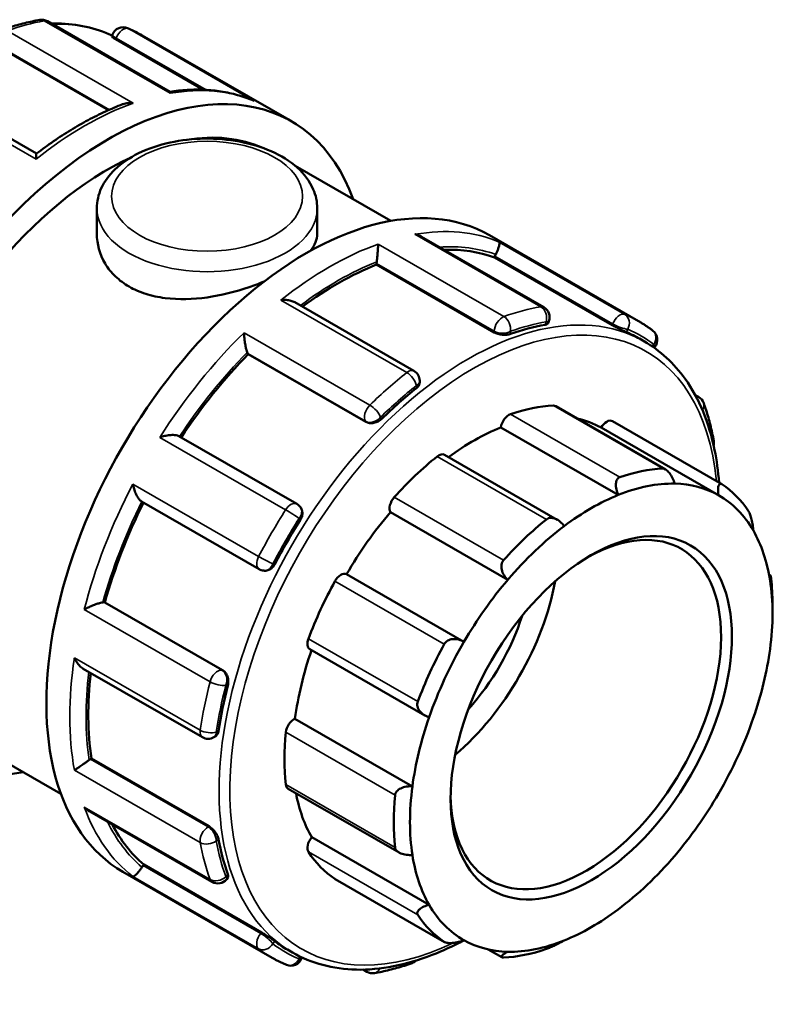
# Model space of a CAD drawing. Header units: millimetres. Extents: x 0 to 901, y -367 to 718.
# Tile 11 of 11: x 755 to 853, y 589 to 718. Entities that reach past the tile are written whole.
import ezdxf

# ---------------------------------------------------------------- set-up
doc = ezdxf.new("R2010")
doc.units = ezdxf.units.MM
doc.layers.add('Visible (ANSI)', color=7, linetype='Continuous', lineweight=50)
doc.layers.add('Visible Narrow (ANSI)', color=7, linetype='Continuous', lineweight=35)

msp = doc.modelspace()

# ---------------------------------------------------------------- linework, layer by layer
at = {"layer": 'Visible (ANSI)'}
for p, q in [((774.518, 708.196), (758.531, 717.403)), ((766.945, 715.426), (767.039, 715.668)), ((770.914, 715.569), (790.416, 704.338)), ((767.461, 715.06), (778.924, 708.459)), ((752.051, 714.115), (766.508, 705.789)), ((757.121, 700.112), (741.557, 709.075)), ((790.908, 698.516), (803.419, 691.311)), ((765.002, 692.963), (765.002, 689.614)), ((793.802, 692.963), (793.802, 689.614)), ((823.415, 680.038), (807.428, 689.245)), ((816.296, 689.435), (835.798, 678.205)), ((816.965, 686.552), (817.024, 686.703)), ((832.345, 677.696), (816.965, 686.552)), ((801.556, 685.607), (801.556, 685.742)), ((816.935, 676.75), (801.556, 685.607)), ((806.441, 671.711), (790.869, 680.678)), ((823.971, 677.954), (824.065, 678.196)), ((835.9, 675.93), (836.551, 675.555)), ((837.829, 674.737), (837.91, 674.838)), ((784.782, 673.905), (784.724, 673.989)), ((800.162, 665.049), (784.782, 673.905)), ((807.192, 670.217), (807.192, 670.411)), ((843.192, 668.559), (843.641, 668.301)), ((839.311, 658.84), (824.966, 667.101)), ((833.142, 655.497), (817.798, 664.333)), ((846.235, 655.462), (830.89, 664.298)), ((832.377, 665.143), (846.662, 656.917)), ((791.115, 654.325), (775.731, 663.185)), ((825.166, 652.263), (810.431, 660.749)), ((770.815, 654.663), (786.199, 645.804)), ((791.658, 653.796), (791.595, 653.887)), ((818.699, 644.411), (803.355, 653.247)), ((786.811, 645.61), (786.92, 645.6)), ((812.979, 636.311), (797.635, 645.147)), ((852.843, 645.084), (853.033, 644.975)), ((765.947, 641.466), (766.048, 641.456)), ((781.427, 632.6), (766.048, 641.456)), ((853.295, 640.021), (853.295, 641.243)), ((792.826, 635.343), (807.861, 626.685)), ((763.226, 632.787), (778.796, 623.821)), ((806.238, 617.403), (790.894, 626.24)), ((744.904, 625.306), (760.302, 616.439)), ((780.293, 623.821), (780.46, 623.917)), ((764.165, 620.979), (764.281, 621.046)), ((779.661, 612.189), (764.281, 621.046)), ((789.995, 617.106), (804.498, 608.754)), ((764.064, 614.121), (780.047, 604.917)), ((808.423, 601.925), (793.079, 610.761)), ((768.389, 606.243), (787.891, 595.013)), ((771.038, 607.053), (771.139, 607.178)), ((786.518, 598.322), (771.139, 607.178)), ((781.965, 605.276), (782.128, 605.479)), ((796.148, 605.289), (810.432, 597.064)), ((789.909, 596.066), (790.56, 595.691)), ((817.904, 595.071), (816.121, 596.098)), ((791.765, 594.913), (791.814, 595.04)), ((800.273, 593.179), (799.794, 593.455))]:
    msp.add_line(p, q, dxfattribs=at)
for centre, start, end in [((757.782, 716.103), 60.06401, 99.80721), ((768.438, 715.126), 67.14228, 158.80211), ((822.666, 678.739), 338.80211, 60.06401), ((836.741, 675.778), 321.19183, 52.60651), ((805.692, 670.411), 0, 60.06401), ((842.893, 667.001), 20.04243, 60.06401), ((844.144, 662.322), 346.37725, 10.3147), ((790.367, 653.026), 35.02709, 60.06401), ((786.948, 647.104), 240.06401, 264.76275), ((779.544, 625.121), 240.06401, 299.93599), ((780.796, 606.216), 240.06401, 321.19183), ((790.367, 595.455), 247.14228, 338.80211), ((805.692, 595.721), 289.57816, 314.20504), ((801.022, 594.479), 240.06401, 279.80721)]:
    msp.add_arc(centre, 1.5, start, end, dxfattribs=at)
for centre, major_axis, start_param, end_param in [((766.462, 662.742), (23.954, 41.596), 5.8321585, 9.8758048), ((766.462, 662.742), (21.558, 37.436), 0.0596429, 0.4413887), ((766.462, 662.742), (-21.558, -37.436), 3.8266153, 6.2831853), ((792.342, 647.839), (23.954, 41.596), 0, 3.1415927), ((796.465, 645.465), (22.995, 39.932), 0.1029728, 0.3421034), ((802.616, 686.352), (-0.749, -1.3), 5.3237773, 5.4958534), ((817.942, 686.618), (-0.749, -1.3), 4.8001785, 4.9722547), ((796.465, 645.465), (22.995, 39.932), 0.6265716, 0.9252776), ((812.905, 635.998), (-22.995, -39.932), 3.5914005, 3.735115), ((812.905, 635.998), (22.995, 39.932), 0, 0.0699235), ((796.465, 645.465), (22.995, 39.932), 1.1501704, 1.4618859), ((785.642, 675.131), (-0.749, -1.3), 5.847376, 6.0194522), ((812.905, 635.998), (-22.995, -39.932), 4.1149993, 4.2587137), ((814.263, 635.216), (17.466, 30.33), 0.3497393, 0.5888711), ((824.218, 665.801), (0.749, 1.3), 0, 0.3497393), ((818.843, 664.725), (0.749, 1.3), 0.5888711, 2.1820573), ((814.263, 635.216), (16.718, 29.031), 0.0053324, 0.1777829), ((831.629, 663.843), (0.749, 1.3), 0, 1.5537388), ((814.263, 635.216), (-16.718, -29.031), 3.7752436, 4.0646178), ((814.263, 635.216), (-17.466, -30.33), 4.1196505, 4.3587823), ((809.682, 659.449), (0.749, 1.3), 0, 0.9780578), ((828.546, 626.991), (17.466, 30.33), 0.3497393, 0.5888711), ((829.607, 626.38), (16.718, 29.031), 0.3049594, 0.6336509), ((829.607, 626.38), (16.718, 29.031), 0.0053324, 0.3049594), ((828.546, 626.991), (17.466, 30.33), 6.0046061, 6.2437379), ((804.307, 654.335), (-0.749, -1.3), 4.3587823, 5.9519685), ((829.607, 626.38), (16.718, 29.031), 0.6336509, 0.933278), ((829.607, 626.38), (16.718, 29.031), 5.9598262, 6.2885177), ((796.465, 645.465), (22.995, 39.932), 1.6757923, 1.9875549), ((814.263, 635.216), (-16.718, -29.031), 4.4035621, 4.7031891), ((828.9, 626.787), (12.476, 21.665), 2.3739895, 7.0507885), ((812.905, 635.998), (-22.995, -39.932), 4.638598, 4.7823125), ((828.546, 626.991), (-17.466, -30.33), 4.1196505, 4.3587823), ((829.607, 626.38), (16.718, 29.031), 0.933278, 1.2619695), ((829.607, 626.38), (16.718, 29.031), 5.6601992, 5.9598262), ((796.896, 643.842), (0.749, 1.3), 0.0131901, 1.6063764), ((814.263, 635.216), (-17.466, -30.33), 4.747969, 4.9871008), ((807.686, 639.003), (12.476, 21.665), 4.161025, 5.263753), ((829.607, 626.38), (16.718, 29.031), 1.2619695, 1.5615965), ((829.607, 626.38), (-16.718, -29.031), 2.189915, 2.5186065), ((828.546, 626.991), (17.466, 30.33), 5.4958534, 5.6154193), ((765.416, 640.098), (0.749, 1.3), 0.2598657, 0.4319418), ((807.686, 639.003), (9.981, 17.332), 4.3532789, 5.0714991), ((793.574, 636.643), (-0.749, -1.3), 4.9871008, 6.2831853), ((828.546, 626.991), (-17.466, -30.33), 4.747969, 4.9871008), ((829.607, 626.38), (16.718, 29.031), 1.5615965, 1.890288), ((814.263, 635.216), (-16.718, -29.031), 5.0339476, 5.3315077), ((829.607, 626.38), (-16.718, -29.031), 1.890288, 2.189915), ((796.465, 645.465), (22.995, 39.932), 2.2122811, 2.5111537), ((812.905, 635.998), (-22.995, -39.932), 5.1621968, 5.3059113), ((790.744, 624.939), (0.749, 1.3), 0.6415086, 2.2346949), ((829.607, 626.38), (16.718, 29.031), 1.890288, 2.189915), ((829.607, 626.38), (-16.718, -29.031), 1.5615965, 1.890288), ((814.263, 635.216), (-17.466, -30.33), 5.3762875, 5.6154193), ((764.165, 619.752), (-0.749, -1.3), 3.9250571, 4.0971333), ((790.744, 618.406), (-0.749, -1.3), 5.6154193, 6.2831853), ((814.263, 635.216), (-16.718, -29.031), 5.6914664, 5.9598262), ((829.607, 626.38), (16.718, 29.031), 2.189915, 2.5186065), ((829.607, 626.38), (-16.718, -29.031), 1.2619695, 1.5615965), ((828.546, 626.991), (-17.466, -30.33), 5.3762875, 5.6154193), ((796.465, 645.465), (-22.995, -39.932), 5.9360572, 6.1763451), ((812.905, 635.998), (-22.995, -39.932), 5.6857956, 5.8295101), ((793.574, 609.962), (-0.749, -1.3), 4.4114198, 6.0046061), ((814.263, 635.216), (-17.466, -30.33), 6.0046061, 6.2437379), ((829.607, 626.38), (-16.718, -29.031), 5.6601992, 5.9598262), ((829.607, 626.38), (-16.718, -29.031), 0.933278, 1.2619695), ((771.568, 606.296), (-0.749, -1.3), 4.4486559, 4.620732), ((796.896, 606.589), (-0.749, -1.3), 6.2437379, 6.2831853), ((829.607, 626.38), (-16.718, -29.031), 5.9598262, 6.2885177), ((829.607, 626.38), (-16.718, -29.031), 0.6336509, 0.933278), ((828.546, 626.991), (-17.466, -30.33), 6.0046061, 6.2437379), ((812.905, 635.998), (-22.995, -39.932), 6.2093944, 6.2831853), ((829.607, 626.38), (-16.718, -29.031), 0.0053324, 0.3049594), ((829.607, 626.38), (-16.718, -29.031), 0.3049594, 0.6336509), ((828.546, 626.991), (-17.466, -30.33), 0.3497393, 0.5888711)]:
    msp.add_ellipse(centre, major_axis=major_axis, ratio=0.5780931, start_param=start_param, end_param=end_param, dxfattribs=at)
msp.add_ellipse((829.607, 626.38), major_axis=(-12.975, -22.531), ratio=0.5780931, dxfattribs=at)
for points, knots in [([(757.527, 717.581), (757.204, 717.525), (756.88, 717.463), (756.229, 717.326), (755.903, 717.251), (755.249, 717.089), (754.921, 717.002), (754.263, 716.815), (753.933, 716.715), (753.272, 716.503), (752.941, 716.391), (752.609, 716.273)], [5.94779243, 5.94779243, 5.94779243, 5.94779243, 5.97722982, 5.97722982, 6.00666722, 6.00666722, 6.03610462, 6.03610462, 6.06554201, 6.06554201, 6.09497941, 6.09497941, 6.09497941, 6.09497941]), ([(766.99, 715.541), (764.834, 716.542), (762.435, 717.074), (759.601, 717.133), (759.306, 717.133), (759.01, 717.127)], [5.55055544, 5.55055544, 5.55055544, 5.55055544, 5.80660273, 5.80660273, 5.8360661, 5.8360661, 5.8360661, 5.8360661]), ([(770.914, 715.569), (770.792, 715.639), (770.669, 715.708), (770.421, 715.842), (770.297, 715.908), (770.046, 716.037), (769.919, 716.099), (769.665, 716.221), (769.537, 716.281), (769.28, 716.397), (769.151, 716.453), (769.02, 716.508)], [5.499720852, 5.499720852, 5.499720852, 5.499720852, 5.514052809, 5.514052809, 5.528384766, 5.528384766, 5.542716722, 5.542716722, 5.557048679, 5.557048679, 5.571380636, 5.571380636, 5.571380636, 5.571380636]), ([(767.461, 715.06), (767.328, 715.137), (767.207, 715.211), (767.031, 715.33), (766.976, 715.375), (766.946, 715.412), (766.943, 715.42), (766.945, 715.426)], [0, 0, 0, 0, 0.05643998, 0.05643998, 0.11287995, 0.11287995, 0.13591311, 0.13591311, 0.13591311, 0.13591311]), ([(785.369, 707.079), (784.719, 707.349), (784.049, 707.58), (782.678, 707.964), (781.975, 708.116), (780.543, 708.343), (779.813, 708.417), (778.329, 708.487), (777.576, 708.483), (776.054, 708.399), (775.285, 708.319), (774.509, 708.201)], [5.57472023, 5.57472023, 5.57472023, 5.57472023, 5.6460975, 5.6460975, 5.71747476, 5.71747476, 5.78885203, 5.78885203, 5.8602293, 5.8602293, 5.93128786, 5.93128786, 5.93128786, 5.93128786]), ([(774.572, 707.995), (774.572, 707.995), (774.572, 707.996), (774.567, 708.079), (774.556, 708.137), (774.534, 708.183), (774.526, 708.192), (774.518, 708.196)], [-0.000780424, -0.000780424, -0.000780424, -0.000780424, 0, 0, 0.066649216, 0.066649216, 0.091954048, 0.091954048, 0.091954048, 0.091954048]), ([(768.368, 706.556), (767.618, 706.271), (766.865, 705.955), (765.358, 705.265), (764.603, 704.89), (763.095, 704.083), (762.341, 703.651), (760.838, 702.731), (760.088, 702.243), (758.595, 701.214), (757.852, 700.673), (757.114, 700.106)], [6.11510618, 6.11510618, 6.11510618, 6.11510618, 6.1815524, 6.1815524, 6.24799862, 6.24799862, 6.31444484, 6.31444484, 6.38089106, 6.38089106, 6.44733728, 6.44733728, 6.44733728, 6.44733728]), ([(768.368, 706.556), (768.392, 706.565), (768.415, 706.573), (768.639, 706.65), (768.852, 706.694), (769.29, 706.738), (769.519, 706.737), (769.745, 706.712), (769.748, 706.712), (769.751, 706.712)], [0.14755347, 0.14755347, 0.14755347, 0.14755347, 0.1550713, 0.1550713, 0.21901316, 0.21901316, 0.28616153, 0.28616153, 0.28693449, 0.28693449, 0.28693449, 0.28693449]), ([(785.369, 707.079), (785.435, 707.052), (785.5, 707.022), (785.566, 706.989), (785.568, 706.987), (785.571, 706.986)], [0.264668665, 0.264668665, 0.264668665, 0.264668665, 0.286161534, 0.286161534, 0.286934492, 0.286934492, 0.286934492, 0.286934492]), ([(765.002, 692.963), (765.002, 693.864), (765.208, 694.76), (765.996, 696.489), (766.606, 697.308), (768.222, 698.867), (769.278, 699.576), (771.709, 700.769), (773.098, 701.238), (776.024, 701.877), (777.559, 702.048), (780.63, 702.088), (782.166, 701.958), (785.109, 701.404), (786.515, 700.979), (789.073, 699.847), (790.223, 699.137), (792.091, 697.466), (792.827, 696.509), (793.62, 694.654), (793.802, 693.81), (793.802, 692.963)], [2.3561945, 2.3561945, 2.3561945, 2.3561945, 2.6128927, 2.6128927, 2.8944223, 2.8944223, 3.2214898, 3.2214898, 3.5644956, 3.5644956, 3.9047069, 3.9047069, 4.2428457, 4.2428457, 4.5825846, 4.5825846, 4.9255879, 4.9255879, 5.2562887, 5.2562887, 5.4977871, 5.4977871, 5.4977871, 5.4977871]), ([(757.05, 699.398), (757.05, 699.4), (757.05, 699.402), (757.05, 699.554), (757.053, 699.687), (757.065, 699.901), (757.074, 699.984), (757.094, 700.075), (757.103, 700.098), (757.114, 700.106)], [-0.00078042, -0.00078042, -0.00078042, -0.00078042, 0, 0, 0.06664922, 0.06664922, 0.13021479, 0.13021479, 0.17158485, 0.17158485, 0.17158485, 0.17158485]), ([(786.843, 683.396), (786.221, 683.134), (785.567, 682.884), (783.119, 682.044), (781.199, 681.573), (777.605, 681.069), (775.685, 681.002), (773.024, 681.342), (772.172, 681.527), (770.592, 682.033), (769.865, 682.354), (768.575, 683.097), (767.972, 683.541), (766.913, 684.555), (766.456, 685.124), (765.359, 686.949), (765.002, 688.327), (765.002, 689.614)], [2.527099, 2.527099, 2.527099, 2.527099, 2.7347937, 2.7347937, 3.2816509, 3.2816509, 3.8287619, 3.8287619, 4.1023174, 4.1023174, 4.3758728, 4.3758728, 4.6494283, 4.6494283, 4.9229838, 4.9229838, 5.4700948, 5.4700948, 5.4700948, 5.4700948]), ([(807.428, 689.245), (807.36, 689.284), (807.29, 689.32), (807.017, 689.446), (806.802, 689.517), (806.58, 689.564), (806.578, 689.564), (806.575, 689.565)], [0.195089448, 0.195089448, 0.195089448, 0.195089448, 0.219013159, 0.219013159, 0.286161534, 0.286161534, 0.286934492, 0.286934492, 0.286934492, 0.286934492]), ([(817.574, 688.557), (817.575, 688.556), (817.575, 688.556), (817.6, 688.527), (817.614, 688.477), (817.616, 688.335), (817.606, 688.245), (817.558, 688.018), (817.519, 687.879), (817.421, 687.596), (817.37, 687.462), (817.256, 687.197), (817.197, 687.071), (817.132, 686.942), (817.13, 686.939), (817.128, 686.935)], [-0.00078042, -0.00078042, -0.00078042, -0.00078042, 0, 0, 0.06664922, 0.06664922, 0.13021479, 0.13021479, 0.19591401, 0.19591401, 0.24510135, 0.24510135, 0.28773956, 0.28773956, 0.28891138, 0.28891138, 0.28891138, 0.28891138]), ([(801.754, 688.282), (801.754, 688.281), (801.754, 688.28), (801.754, 688.175), (801.751, 688.05), (801.739, 687.766), (801.73, 687.609), (801.705, 687.256), (801.69, 687.057), (801.656, 686.691), (801.64, 686.529), (801.606, 686.229), (801.59, 686.095), (801.572, 685.967), (801.572, 685.964), (801.571, 685.961)], [-0.00078042, -0.00078042, -0.00078042, -0.00078042, 0, 0, 0.06664922, 0.06664922, 0.13021479, 0.13021479, 0.19591401, 0.19591401, 0.24510135, 0.24510135, 0.28773956, 0.28773956, 0.28891138, 0.28891138, 0.28891138, 0.28891138]), ([(790.869, 680.678), (790.718, 680.765), (790.546, 680.832), (790.165, 680.936), (789.953, 680.969), (789.514, 680.999), (789.285, 680.993), (789.059, 680.969), (789.056, 680.969), (789.054, 680.968)], [0.09763922, 0.09763922, 0.09763922, 0.09763922, 0.1550713, 0.1550713, 0.21901316, 0.21901316, 0.28616153, 0.28616153, 0.28693449, 0.28693449, 0.28693449, 0.28693449]), ([(823.971, 677.954), (823.956, 677.915), (823.927, 677.88), (823.813, 677.798), (823.703, 677.76), (823.576, 677.738)], [0.592143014, 0.592143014, 0.592143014, 0.592143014, 0.626772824, 0.626772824, 0.684005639, 0.684005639, 0.684005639, 0.684005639]), ([(834.231, 676.761), (834.129, 676.805), (833.992, 676.865), (833.68, 677.009), (833.504, 677.093), (833.168, 677.257), (832.986, 677.349), (832.641, 677.53), (832.478, 677.619), (832.345, 677.696)], [0.22842254, 0.22842254, 0.22842254, 0.22842254, 0.28587829, 0.28587829, 0.34333404, 0.34333404, 0.39977401, 0.39977401, 0.45621399, 0.45621399, 0.45621399, 0.45621399]), ([(837.652, 676.969), (837.533, 677.06), (837.414, 677.149), (837.173, 677.323), (837.051, 677.409), (836.806, 677.577), (836.682, 677.659), (836.433, 677.821), (836.307, 677.9), (836.054, 678.055), (835.926, 678.131), (835.798, 678.205)], [5.424193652, 5.424193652, 5.424193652, 5.424193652, 5.439299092, 5.439299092, 5.454404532, 5.454404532, 5.469509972, 5.469509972, 5.484615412, 5.484615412, 5.499720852, 5.499720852, 5.499720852, 5.499720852]), ([(784.233, 676.698), (784.233, 676.697), (784.233, 676.695), (784.237, 676.525), (784.248, 676.341), (784.28, 675.96), (784.302, 675.762), (784.358, 675.348), (784.394, 675.13), (784.468, 674.759), (784.504, 674.604), (784.575, 674.34), (784.609, 674.232), (784.645, 674.14), (784.646, 674.137), (784.647, 674.135)], [-0.00078042, -0.00078042, -0.00078042, -0.00078042, 0, 0, 0.06664922, 0.06664922, 0.13021479, 0.13021479, 0.19591401, 0.19591401, 0.24510135, 0.24510135, 0.28773956, 0.28773956, 0.28891138, 0.28891138, 0.28891138, 0.28891138]), ([(819.057, 676.535), (818.924, 676.488), (818.755, 676.452), (818.384, 676.418), (818.182, 676.42), (817.805, 676.458), (817.605, 676.494), (817.237, 676.603), (817.068, 676.674), (816.935, 676.75)], [0.22842254, 0.22842254, 0.22842254, 0.22842254, 0.28587829, 0.28587829, 0.34333404, 0.34333404, 0.39977401, 0.39977401, 0.45621399, 0.45621399, 0.45621399, 0.45621399]), ([(846.314, 657.117), (846.201, 658.587), (846.006, 660.005), (845.003, 664.949), (843.706, 668.108), (840.419, 672.708), (838.62, 674.364), (836.551, 675.555)], [4.79734249, 4.79734249, 4.79734249, 4.79734249, 4.91943001, 4.91943001, 5.24195995, 5.24195995, 5.49972085, 5.49972085, 5.49972085, 5.49972085]), ([(807.192, 670.217), (807.192, 670.09), (807.154, 669.95), (807.001, 669.683), (806.886, 669.556), (806.753, 669.45)], [0.56954001, 0.56954001, 0.56954001, 0.56954001, 0.62677282, 0.62677282, 0.68400564, 0.68400564, 0.68400564, 0.68400564]), ([(845.62, 662.59), (845.557, 662.937), (845.489, 663.281), (845.342, 663.96), (845.264, 664.297), (845.099, 664.962), (845.011, 665.29), (844.825, 665.94), (844.727, 666.26), (844.522, 666.894), (844.414, 667.206), (844.302, 667.515)], [4.90059488, 4.90059488, 4.90059488, 4.90059488, 4.93003227, 4.93003227, 4.95946967, 4.95946967, 4.98890707, 4.98890707, 5.01834446, 5.01834446, 5.04778186, 5.04778186, 5.04778186, 5.04778186]), ([(802.234, 665.448), (802.106, 665.323), (801.943, 665.204), (801.584, 665.018), (801.387, 664.95), (801.02, 664.879), (800.824, 664.87), (800.462, 664.916), (800.295, 664.972), (800.162, 665.049)], [0.22842254, 0.22842254, 0.22842254, 0.22842254, 0.28587829, 0.28587829, 0.34333404, 0.34333404, 0.39977401, 0.39977401, 0.45621399, 0.45621399, 0.45621399, 0.45621399]), ([(775.731, 663.185), (775.678, 663.215), (775.616, 663.241), (775.424, 663.299), (775.284, 663.321), (774.933, 663.345), (774.717, 663.337), (774.289, 663.293), (774.075, 663.256), (773.651, 663.158), (773.439, 663.096), (773.238, 663.024), (773.236, 663.023), (773.234, 663.022)], [0.01384374, 0.01384374, 0.01384374, 0.01384374, 0.04218303, 0.04218303, 0.09059495, 0.09059495, 0.1550713, 0.1550713, 0.21901316, 0.21901316, 0.28616153, 0.28616153, 0.28693449, 0.28693449, 0.28693449, 0.28693449]), ([(838.947, 658.945), (839.015, 658.947), (839.088, 658.935), (839.239, 658.882), (839.316, 658.841), (839.545, 658.683), (839.694, 658.53), (839.974, 658.172), (840.118, 657.933), (840.352, 657.448), (840.445, 657.202), (840.514, 656.973)], [0.2828472, 0.2828472, 0.2828472, 0.2828472, 0.3147465, 0.3147465, 0.3466458, 0.3466458, 0.4104444, 0.4104444, 0.48806941, 0.48806941, 0.56096656, 0.56096656, 0.56096656, 0.56096656]), ([(833.142, 655.497), (833.041, 655.719), (832.954, 655.967), (832.838, 656.476), (832.814, 656.738), (832.846, 657.159), (832.892, 657.351), (833.018, 657.58), (833.07, 657.647), (833.19, 657.754), (833.258, 657.795), (833.332, 657.821)], [0.53934212, 0.53934212, 0.53934212, 0.53934212, 0.61223927, 0.61223927, 0.68986428, 0.68986428, 0.75366288, 0.75366288, 0.78556218, 0.78556218, 0.81746148, 0.81746148, 0.81746148, 0.81746148]), ([(769.704, 656.91), (769.705, 656.907), (769.705, 656.905), (769.743, 656.699), (769.794, 656.488), (769.919, 656.079), (769.992, 655.878), (770.165, 655.485), (770.266, 655.292), (770.463, 654.995), (770.553, 654.882), (770.703, 654.739), (770.76, 654.695), (770.815, 654.663)], [-0.00078042, -0.00078042, -0.00078042, -0.00078042, 0, 0, 0.06664922, 0.06664922, 0.13021479, 0.13021479, 0.19591401, 0.19591401, 0.24510135, 0.24510135, 0.27553836, 0.27553836, 0.27553836, 0.27553836]), ([(846.235, 655.462), (846.2, 655.682), (846.179, 655.909), (846.177, 656.333), (846.199, 656.527), (846.281, 656.79), (846.338, 656.889), (846.453, 656.956), (846.496, 656.965), (846.589, 656.954), (846.639, 656.934), (846.69, 656.899)], [0.53934212, 0.53934212, 0.53934212, 0.53934212, 0.61223927, 0.61223927, 0.68986428, 0.68986428, 0.75366288, 0.75366288, 0.78556218, 0.78556218, 0.81746148, 0.81746148, 0.81746148, 0.81746148]), ([(791.658, 653.796), (791.668, 653.783), (791.677, 653.769), (791.773, 653.616), (791.828, 653.451), (791.871, 653.118), (791.859, 652.926), (791.764, 652.548), (791.681, 652.361), (791.578, 652.199)], [0.50709192, 0.50709192, 0.50709192, 0.50709192, 0.51265396, 0.51265396, 0.56909394, 0.56909394, 0.62654968, 0.62654968, 0.68400543, 0.68400543, 0.68400543, 0.68400543]), ([(823.76, 652.309), (823.834, 652.368), (823.918, 652.415), (824.099, 652.481), (824.196, 652.5), (824.494, 652.516), (824.705, 652.47), (825.119, 652.307), (825.349, 652.163), (825.752, 651.819), (825.927, 651.623), (826.071, 651.425)], [0.2828472, 0.2828472, 0.2828472, 0.2828472, 0.3147465, 0.3147465, 0.3466458, 0.3466458, 0.4104444, 0.4104444, 0.48806941, 0.48806941, 0.56096656, 0.56096656, 0.56096656, 0.56096656]), ([(850.16, 653.375), (850.197, 653.32), (850.235, 653.252), (850.309, 653.093), (850.346, 653.003), (850.45, 652.713), (850.513, 652.492), (850.624, 652.034), (850.676, 651.764), (850.751, 651.265), (850.776, 651.034), (850.791, 650.835)], [0.2828472, 0.2828472, 0.2828472, 0.2828472, 0.3147465, 0.3147465, 0.3466458, 0.3466458, 0.4104444, 0.4104444, 0.48806941, 0.48806941, 0.56096656, 0.56096656, 0.56096656, 0.56096656]), ([(788.27, 646.469), (788.182, 646.3), (788.062, 646.135), (787.783, 645.864), (787.623, 645.758), (787.313, 645.626), (787.142, 645.59), (786.958, 645.597), (786.939, 645.598), (786.92, 645.6)], [0.22842318, 0.22842318, 0.22842318, 0.22842318, 0.28565599, 0.28565599, 0.34288881, 0.34288881, 0.39955182, 0.39955182, 0.40598337, 0.40598337, 0.40598337, 0.40598337]), ([(818.699, 644.411), (818.523, 644.577), (818.353, 644.779), (818.069, 645.237), (817.96, 645.494), (817.857, 645.954), (817.841, 646.185), (817.898, 646.507), (817.93, 646.611), (818.019, 646.803), (818.077, 646.89), (818.145, 646.966)], [0.53934212, 0.53934212, 0.53934212, 0.53934212, 0.61223927, 0.61223927, 0.68986428, 0.68986428, 0.75366288, 0.75366288, 0.78556218, 0.78556218, 0.81746148, 0.81746148, 0.81746148, 0.81746148]), ([(852.976, 644.318), (852.974, 644.479), (852.977, 644.628), (852.99, 644.861), (853.002, 644.941), (853.029, 644.988), (853.045, 644.974), (853.072, 644.872), (853.081, 644.825), (853.1, 644.707), (853.109, 644.635), (853.118, 644.554)], [0.53934212, 0.53934212, 0.53934212, 0.53934212, 0.61223927, 0.61223927, 0.68986428, 0.68986428, 0.75366288, 0.75366288, 0.78556218, 0.78556218, 0.81746148, 0.81746148, 0.81746148, 0.81746148]), ([(765.781, 641.46), (765.688, 641.446), (765.578, 641.422), (765.317, 641.354), (765.166, 641.308), (764.811, 641.188), (764.605, 641.111), (764.217, 640.953), (764.031, 640.871), (763.677, 640.705), (763.509, 640.62), (763.357, 640.538), (763.356, 640.537), (763.354, 640.536)], [0, 0, 0, 0, 0.04218303, 0.04218303, 0.09059495, 0.09059495, 0.1550713, 0.1550713, 0.21901316, 0.21901316, 0.28616153, 0.28616153, 0.28693449, 0.28693449, 0.28693449, 0.28693449]), ([(810.402, 636.002), (810.453, 636.096), (810.518, 636.182), (810.672, 636.335), (810.761, 636.401), (811.048, 636.566), (811.27, 636.628), (811.734, 636.68), (812.01, 636.657), (812.526, 636.53), (812.768, 636.43), (812.979, 636.311)], [0.2828472, 0.2828472, 0.2828472, 0.2828472, 0.3147465, 0.3147465, 0.3466458, 0.3466458, 0.4104444, 0.4104444, 0.48806941, 0.48806941, 0.56096656, 0.56096656, 0.56096656, 0.56096656]), ([(762.062, 634.218), (762.063, 634.215), (762.064, 634.213), (762.155, 634.008), (762.263, 633.811), (762.502, 633.451), (762.634, 633.285), (762.917, 633.001), (763.068, 632.878), (763.226, 632.787)], [-0.00078042, -0.00078042, -0.00078042, -0.00078042, 0, 0, 0.06664922, 0.06664922, 0.13021479, 0.13021479, 0.19101273, 0.19101273, 0.19101273, 0.19101273]), ([(781.427, 632.6), (781.56, 632.523), (781.692, 632.407), (781.914, 632.117), (782.004, 631.943), (782.126, 631.589), (782.166, 631.385), (782.184, 630.981), (782.163, 630.78), (782.118, 630.607)], [0.45621399, 0.45621399, 0.45621399, 0.45621399, 0.51265396, 0.51265396, 0.56909394, 0.56909394, 0.62654968, 0.62654968, 0.68400543, 0.68400543, 0.68400543, 0.68400543]), ([(808.423, 626.437), (808.192, 626.512), (807.954, 626.62), (807.511, 626.907), (807.309, 627.09), (807.037, 627.456), (806.936, 627.655), (806.868, 627.966), (806.86, 628.073), (806.873, 628.282), (806.895, 628.384), (806.932, 628.481)], [0.53934212, 0.53934212, 0.53934212, 0.53934212, 0.61223927, 0.61223927, 0.68986428, 0.68986428, 0.75366288, 0.75366288, 0.78556218, 0.78556218, 0.81746148, 0.81746148, 0.81746148, 0.81746148]), ([(780.907, 624.684), (780.882, 624.516), (780.829, 624.352), (780.673, 624.084), (780.571, 623.981), (780.46, 623.917)], [0.22842254, 0.22842254, 0.22842254, 0.22842254, 0.28587829, 0.28587829, 0.34318201, 0.34318201, 0.34318201, 0.34318201]), ([(763.983, 620.856), (763.885, 620.78), (763.778, 620.699), (763.536, 620.521), (763.404, 620.426), (763.106, 620.214), (762.942, 620.102), (762.646, 619.901), (762.511, 619.812), (762.266, 619.656), (762.157, 619.588), (762.064, 619.535), (762.063, 619.534), (762.062, 619.534)], [0, 0, 0, 0, 0.04218303, 0.04218303, 0.09059495, 0.09059495, 0.1550713, 0.1550713, 0.21901316, 0.21901316, 0.28616153, 0.28616153, 0.28693449, 0.28693449, 0.28693449, 0.28693449]), ([(803.974, 616.254), (803.983, 616.345), (804.008, 616.436), (804.087, 616.611), (804.142, 616.695), (804.341, 616.927), (804.522, 617.054), (804.931, 617.259), (805.197, 617.339), (805.728, 617.419), (805.994, 617.424), (806.238, 617.403)], [0.2828472, 0.2828472, 0.2828472, 0.2828472, 0.3147465, 0.3147465, 0.3466458, 0.3466458, 0.4104444, 0.4104444, 0.48806941, 0.48806941, 0.56096656, 0.56096656, 0.56096656, 0.56096656]), ([(763.354, 614.703), (763.356, 614.701), (763.357, 614.7), (763.507, 614.534), (763.672, 614.385), (763.918, 614.209), (763.99, 614.163), (764.064, 614.121)], [-0.000780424, -0.000780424, -0.000780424, -0.000780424, 0, 0, 0.066649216, 0.066649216, 0.092729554, 0.092729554, 0.092729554, 0.092729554]), ([(779.661, 612.189), (779.794, 612.113), (779.94, 612.003), (780.218, 611.738), (780.35, 611.584), (780.57, 611.276), (780.673, 611.101), (780.829, 610.763), (780.882, 610.598), (780.907, 610.459)], [0.45621399, 0.45621399, 0.45621399, 0.45621399, 0.51265396, 0.51265396, 0.56909394, 0.56909394, 0.62654968, 0.62654968, 0.68400543, 0.68400543, 0.68400543, 0.68400543]), ([(806.238, 608.442), (805.994, 608.422), (805.728, 608.425), (805.197, 608.489), (804.931, 608.555), (804.522, 608.729), (804.341, 608.838), (804.142, 609.039), (804.087, 609.112), (804.008, 609.266), (803.983, 609.346), (803.974, 609.427)], [0.53934212, 0.53934212, 0.53934212, 0.53934212, 0.61223927, 0.61223927, 0.68986428, 0.68986428, 0.75366288, 0.75366288, 0.78556218, 0.78556218, 0.81746148, 0.81746148, 0.81746148, 0.81746148]), ([(770.888, 606.846), (770.812, 606.728), (770.732, 606.614), (770.56, 606.382), (770.471, 606.271), (770.275, 606.044), (770.173, 605.939), (769.998, 605.78), (769.923, 605.723), (769.796, 605.651), (769.744, 605.636), (769.705, 605.643), (769.705, 605.643), (769.704, 605.643)], [0, 0, 0, 0, 0.04218303, 0.04218303, 0.09059495, 0.09059495, 0.1550713, 0.1550713, 0.21901316, 0.21901316, 0.28616153, 0.28616153, 0.28693449, 0.28693449, 0.28693449, 0.28693449]), ([(782.118, 605.931), (782.163, 605.809), (782.184, 605.694), (782.17, 605.554), (782.153, 605.511), (782.127, 605.479)], [0.228422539, 0.228422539, 0.228422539, 0.228422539, 0.285878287, 0.285878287, 0.320372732, 0.320372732, 0.320372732, 0.320372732]), ([(806.932, 600.606), (806.895, 600.661), (806.873, 600.72), (806.86, 600.844), (806.868, 600.908), (806.936, 601.099), (807.037, 601.226), (807.309, 601.463), (807.511, 601.587), (807.954, 601.787), (808.192, 601.867), (808.423, 601.925)], [0.2828472, 0.2828472, 0.2828472, 0.2828472, 0.3147465, 0.3147465, 0.3466458, 0.3466458, 0.4104444, 0.4104444, 0.48806941, 0.48806941, 0.56096656, 0.56096656, 0.56096656, 0.56096656]), ([(786.518, 598.322), (786.651, 598.245), (786.81, 598.149), (787.139, 597.941), (787.31, 597.829), (787.62, 597.62), (787.78, 597.509), (788.061, 597.31), (788.182, 597.222), (788.27, 597.154)], [0.45621399, 0.45621399, 0.45621399, 0.45621399, 0.51265396, 0.51265396, 0.56909394, 0.56909394, 0.62654968, 0.62654968, 0.68400543, 0.68400543, 0.68400543, 0.68400543]), ([(790.56, 595.691), (793.023, 594.272), (795.864, 593.518), (802.045, 593.388), (805.396, 594.046), (810.182, 595.903), (811.567, 596.545), (812.952, 597.288)], [2.3581282, 2.3581282, 2.3581282, 2.3581282, 2.66501007, 2.66501007, 2.98057802, 2.98057802, 3.1078081, 3.1078081, 3.1078081, 3.1078081]), ([(812.979, 597.298), (812.768, 597.219), (812.526, 597.144), (812.01, 597.018), (811.734, 596.97), (811.27, 596.928), (811.048, 596.924), (810.761, 596.956), (810.672, 596.972), (810.518, 597.019), (810.453, 597.048), (810.402, 597.082)], [0.53934212, 0.53934212, 0.53934212, 0.53934212, 0.61223927, 0.61223927, 0.68986428, 0.68986428, 0.75366288, 0.75366288, 0.78556218, 0.78556218, 0.81746148, 0.81746148, 0.81746148, 0.81746148]), ([(826.071, 597.263), (825.927, 597.182), (825.752, 597.086), (825.349, 596.875), (825.119, 596.759), (824.705, 596.559), (824.494, 596.461), (824.196, 596.331), (824.099, 596.29), (823.918, 596.218), (823.834, 596.186), (823.76, 596.161)], [0.53934212, 0.53934212, 0.53934212, 0.53934212, 0.61223927, 0.61223927, 0.68986428, 0.68986428, 0.75366288, 0.75366288, 0.78556218, 0.78556218, 0.81746148, 0.81746148, 0.81746148, 0.81746148]), ([(787.891, 595.013), (788.013, 594.942), (788.136, 594.874), (788.383, 594.739), (788.508, 594.673), (788.759, 594.545), (788.885, 594.482), (789.139, 594.36), (789.267, 594.301), (789.524, 594.185), (789.654, 594.128), (789.784, 594.073)], [2.358128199, 2.358128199, 2.358128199, 2.358128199, 2.372460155, 2.372460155, 2.386792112, 2.386792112, 2.401124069, 2.401124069, 2.415456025, 2.415456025, 2.429787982, 2.429787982, 2.429787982, 2.429787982]), ([(818.145, 595.037), (818.077, 595.034), (818.019, 595.037), (817.93, 595.055), (817.898, 595.07), (817.841, 595.129), (817.857, 595.188), (817.96, 595.325), (818.069, 595.417), (818.353, 595.605), (818.523, 595.699), (818.699, 595.787)], [0.2828472, 0.2828472, 0.2828472, 0.2828472, 0.3147465, 0.3147465, 0.3466458, 0.3466458, 0.4104444, 0.4104444, 0.48806941, 0.48806941, 0.56096656, 0.56096656, 0.56096656, 0.56096656]), ([(801.277, 593.001), (801.6, 593.057), (801.924, 593.119), (802.575, 593.256), (802.901, 593.331), (803.555, 593.493), (803.884, 593.58), (804.542, 593.767), (804.871, 593.867), (805.532, 594.078), (805.863, 594.19), (806.195, 594.308)], [2.80619977, 2.80619977, 2.80619977, 2.80619977, 2.83563717, 2.83563717, 2.86507457, 2.86507457, 2.89451196, 2.89451196, 2.92394936, 2.92394936, 2.95338676, 2.95338676, 2.95338676, 2.95338676])]:
    msp.add_open_spline(points, degree=3, knots=knots, dxfattribs=at)
msp.add_open_spline([(793.802, 689.614), (793.802, 688.911), (793.515, 688.162), (792.927, 687.413)], degree=3, dxfattribs=at)
at = {"layer": 'Visible Narrow (ANSI)'}
for p, q in [((758.131, 717.462), (774.572, 707.995)), ((769.751, 706.712), (753.31, 716.179)), ((785.571, 706.986), (769.13, 716.454)), ((752.051, 714.249), (766.641, 705.848)), ((767.461, 715.06), (767.519, 715.21)), ((767.519, 715.21), (779.273, 708.442)), ((740.61, 708.865), (757.05, 699.398)), ((806.575, 689.565), (823.016, 680.098)), ((834.015, 679.089), (817.574, 688.557)), ((818.194, 678.815), (801.754, 688.282)), ((817.024, 686.703), (832.403, 677.846)), ((801.556, 685.742), (816.935, 676.885)), ((789.054, 680.968), (805.494, 671.501)), ((823.727, 678.128), (823.576, 677.738)), ((832.403, 677.846), (832.345, 677.696)), ((834.231, 676.761), (834.382, 677.151)), ((800.673, 667.231), (784.233, 676.698)), ((816.935, 676.885), (816.935, 676.75)), ((819.057, 676.535), (819.057, 676.885)), ((837.801, 675.167), (837.589, 674.903)), ((784.724, 673.989), (800.103, 665.132)), ((806.753, 669.8), (806.753, 669.45)), ((824.663, 667.17), (838.947, 658.945)), ((802.234, 665.448), (802.083, 665.663)), ((833.332, 657.821), (819.048, 666.046)), ((800.103, 665.132), (800.162, 665.049)), ((773.234, 663.022), (789.674, 653.555)), ((809.477, 660.534), (823.76, 652.309)), ((786.145, 647.442), (769.704, 656.91)), ((818.145, 646.966), (803.862, 655.191)), ((791.427, 652.415), (791.578, 652.199)), ((788.27, 646.469), (788.008, 646.493)), ((796.118, 644.228), (810.402, 636.002)), ((781.326, 632.609), (765.947, 641.466)), ((763.354, 640.536), (779.794, 631.069)), ((806.932, 628.481), (792.648, 636.707)), ((778.502, 624.75), (762.062, 634.218)), ((781.427, 632.6), (781.326, 632.609)), ((781.856, 630.631), (782.118, 630.607)), ((780.907, 624.684), (780.605, 624.51)), ((789.69, 624.479), (803.974, 616.254)), ((779.544, 612.122), (764.165, 620.979)), ((762.062, 619.534), (778.502, 610.066)), ((803.974, 609.427), (789.69, 617.653)), ((779.794, 605.236), (763.354, 614.703)), ((779.661, 612.189), (779.544, 612.122)), ((780.605, 610.285), (780.907, 610.459)), ((792.648, 608.832), (806.932, 600.606)), ((786.417, 598.196), (771.038, 607.053)), ((769.704, 605.643), (786.145, 596.176)), ((782.118, 605.931), (781.856, 605.606)), ((810.402, 597.082), (796.118, 605.307)), ((786.518, 598.322), (786.417, 598.196)), ((788.008, 596.829), (788.27, 597.154)), ((791.552, 595.165), (791.427, 594.845))]:
    msp.add_line(p, q, dxfattribs=at)
for centre, major_axis, ratio, start_param, end_param in [((746.96, 673.973), (23.954, 41.596), 0.5780931, 0.4480716, 0.5952586), ((757.782, 716.103), (-0.256, 1.478), 0.7354216, 5.7343557, 6.2831853), ((757.782, 716.103), (0.749, 1.3), 0.5780931, 0, 0.4480716), ((745.249, 674.958), (22.995, 39.932), 0.5780931, 0.0530107, 0.3421034), ((768.438, 715.126), (-1.399, 0.542), 0.2096643, 0, 0.938208), ((768.438, 715.126), (0.749, 1.3), 0.5780931, 0.0716598, 1.830662), ((768.438, 715.126), (0.583, 1.382), 0.8138766, 6.182467, 6.2831853), ((746.96, 673.973), (23.954, 41.596), 0.5780931, 0, 0.0716598), ((763.4, 664.506), (23.954, 41.596), 0.5780931, 0.0716598, 0.4480716), ((763.4, 664.506), (23.954, 41.596), 0.5780931, 0.5952586, 0.9716704), ((779.402, 692.963), (-14.4, 0), 0.5758617, 0, 3.1415927), ((795.404, 646.076), (23.954, 41.596), 0.5780931, 0.0716598, 0.4480716), ((795.404, 646.076), (-23.954, -41.596), 0.5780931, 3.7368512, 4.113263), ((796.465, 645.465), (23.205, 40.296), 0.5780931, 0.1039192, 0.3666255), ((796.465, 645.465), (-23.205, -40.296), 0.5780931, 3.7691107, 4.0736557), ((813.555, 635.623), (22.995, 39.932), 0.5780931, 0, 3.1415927), ((814.263, 635.216), (-22.496, -39.066), 0.5780931, 2.4588091, 6.9832661), ((811.844, 636.609), (-23.954, -41.596), 0.5780931, 3.5896642, 3.7368512), ((822.666, 678.739), (0.749, 1.3), 0.5780931, 0, 0.4480716), ((822.666, 678.739), (0.256, -1.478), 0.7354216, 1.0219667, 2.5927631), ((817.996, 677.496), (0.749, 1.3), 0.5780931, 0.5952586, 2.3542608), ((817.996, 677.496), (-0.503, 1.413), 0.6756267, 4.0428814, 5.6136778), ((833.322, 677.762), (0.749, 1.3), 0.5780931, 0.0716598, 1.830662), ((811.844, 636.609), (23.954, 41.596), 0.5780931, 0, 0.0716598), ((833.322, 677.762), (0.583, 1.382), 0.8138766, 4.6116706, 6.182467), ((812.905, 635.998), (23.205, 40.296), 0.5780931, 0.4480716, 0.5952586), ((822.666, 678.739), (1.399, -0.542), 0.2096643, 5.650597, 6.2831853), ((833.322, 677.762), (-1.399, 0.542), 0.2096643, 0.938208, 2.5090043), ((812.905, 635.998), (23.205, 40.296), 0.5780931, 6.2076581, 6.3548451), ((836.741, 675.778), (0.911, 1.192), 0.8136446, 4.8184933, 6.2831853), ((795.404, 646.076), (-23.954, -41.596), 0.5780931, 4.26045, 4.6368618), ((817.996, 677.496), (-1.5, 0), 0.5758617, 0.7853982, 2.3561945), ((836.741, 675.778), (1.169, -0.94), 0.2127125, 0, 0.6330825), ((796.465, 645.465), (-23.205, -40.296), 0.5780931, 4.2927095, 4.6044661), ((805.692, 670.411), (0.749, 1.3), 0.5780931, 0, 0.9716704), ((811.844, 636.609), (-23.954, -41.596), 0.5780931, 4.113263, 4.26045), ((805.692, 670.411), (0.934, -1.174), 0.460143, 0.7090586, 2.2798549), ((812.905, 635.998), (23.205, 40.296), 0.5780931, 0.9716704, 1.1188573), ((805.692, 670.411), (1.5, 0), 0.5758617, 5.4977871, 6.2831853), ((842.893, 667.001), (0.749, 1.3), 0.5780931, 0, 0.3940664), ((801.022, 666.274), (-0.749, -1.3), 0.5780931, 4.26045, 6.0194522), ((801.022, 666.274), (-1.049, 1.072), 0.3563432, 3.8086899, 5.3794862), ((842.893, 667.001), (1.409, 0.514), 0.734049, 5.468563, 6.2831853), ((801.022, 666.274), (-1.228, -0.861), 0.7877574, 0.3525803, 1.9233766), ((844.144, 662.322), (1.476, 0.269), 0.6738522, 5.8523402, 6.2831853), ((795.404, 646.076), (-23.954, -41.596), 0.5780931, 4.7840488, 5.1604606), ((796.465, 645.465), (-23.205, -40.296), 0.5780931, 4.8164331, 5.1282011), ((790.367, 653.026), (0.749, 1.3), 0.5780931, 0, 1.4952691), ((790.367, 653.026), (1.228, 0.861), 0.7877574, 5.0649693, 6.2831853), ((811.844, 636.609), (-23.954, -41.596), 0.5780931, 4.6368618, 4.7840488), ((790.367, 653.026), (1.266, -0.805), 0.0615694, 0.6177371, 2.1885334), ((812.905, 635.998), (23.205, 40.296), 0.5780931, 1.4952691, 1.6424561), ((786.948, 647.104), (-0.749, -1.3), 0.5780931, 4.7840488, 6.2831853), ((786.948, 647.104), (-1.33, 0.694), 0.0584223, 0.9531938, 2.5239902), ((786.948, 647.104), (-0.137, -1.494), 0.7885742, 0, 1.222868), ((795.404, 646.076), (-23.954, -41.596), 0.5780931, 5.3076475, 5.6840593), ((796.465, 645.465), (-23.205, -40.296), 0.5780931, 5.3471448, 5.6517999), ((780.796, 631.242), (0.749, 1.3), 0.5780931, 0.2598657, 2.0188679), ((780.796, 631.242), (0.137, 1.494), 0.7885742, 4.3644606, 5.935257), ((811.844, 636.609), (-23.954, -41.596), 0.5780931, 5.1604606, 5.3076475), ((780.796, 631.242), (1.453, -0.373), 0.3535016, 4.0461996, 5.616996), ((812.905, 635.998), (23.205, 40.296), 0.5780931, 2.0188679, 2.1660549), ((779.544, 625.121), (-0.749, -1.3), 0.5780931, 5.3076475, 6.2831853), ((779.544, 625.121), (-1.483, 0.223), 0.4575335, 0.8630372, 2.4338335), ((779.544, 625.121), (0.749, -1.3), 0.5780931, 0, 0.7873319), ((795.404, 646.076), (-23.954, -41.596), 0.5780931, 5.8312463, 6.2076581), ((796.465, 645.465), (-23.205, -40.296), 0.5780931, 5.9118953, 6.1753986), ((779.544, 610.896), (0.749, 1.3), 0.5780931, 0.7834645, 2.5424667), ((779.544, 610.896), (0.749, -1.3), 0.5780931, 0.7873319, 2.3581282), ((779.544, 610.896), (1.476, 0.269), 0.6738522, 3.8138695, 5.3846659), ((811.844, 636.609), (-23.954, -41.596), 0.5780931, 5.6840593, 5.8312463), ((812.905, 635.998), (23.205, 40.296), 0.5780931, 2.5424667, 2.6896537), ((780.796, 606.216), (-1.409, -0.514), 0.734049, 0.5523994, 2.1231957), ((780.796, 606.216), (-0.749, -1.3), 0.5780931, 5.8312463, 6.2831853), ((780.796, 606.216), (1.169, -0.94), 0.2127125, 0, 0.6330825), ((786.948, 597.44), (-0.749, -1.3), 0.5780931, 4.4486559, 6.2076581), ((786.948, 597.44), (1.169, -0.94), 0.2127125, 0.6330825, 2.2038789), ((786.948, 597.44), (-0.911, -1.192), 0.8136446, 0.1061043, 1.6769007), ((811.844, 636.609), (-23.954, -41.596), 0.5780931, 6.2076581, 6.2831853), ((812.905, 635.998), (-23.205, -40.296), 0.5780931, 6.2076581, 6.3548451), ((790.367, 595.455), (-0.583, -1.382), 0.8138766, 0, 1.470078), ((790.367, 595.455), (1.399, -0.542), 0.2096643, 5.650597, 6.2831853), ((805.692, 595.721), (0.503, -1.413), 0.6756267, 0, 0.4428348), ((801.022, 594.479), (-0.749, -1.3), 0.5780931, 5.8709219, 6.2831853), ((801.022, 594.479), (0.256, -1.478), 0.7354216, 0, 0.8237396)]:
    msp.add_ellipse(centre, major_axis=major_axis, ratio=ratio, start_param=start_param, end_param=end_param, dxfattribs=at)
msp.add_ellipse((779.402, 694.533), major_axis=(-12.48, 0), ratio=0.5758617, dxfattribs=at)

doc.saveas('drawing.dxf')
